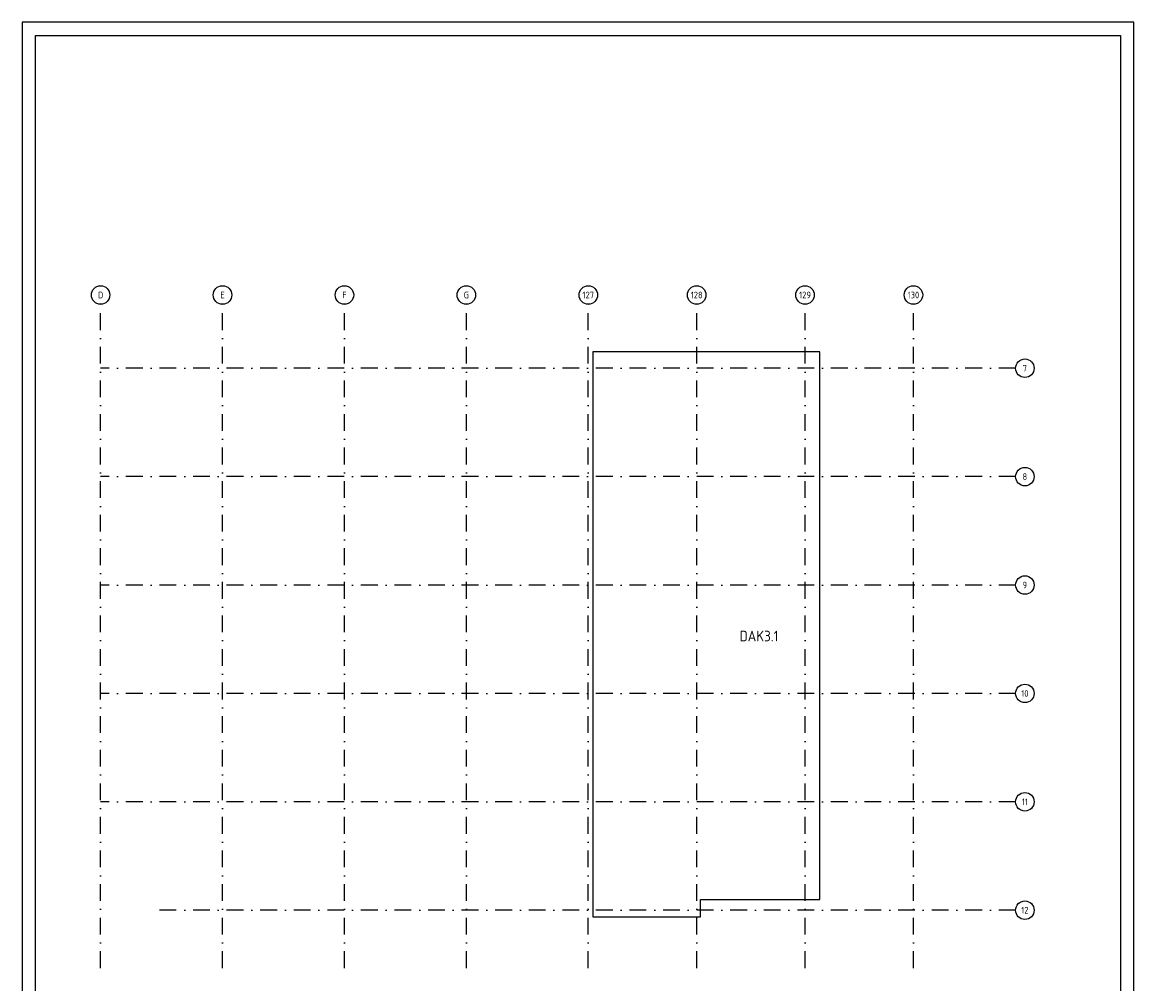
# Model space of a CAD drawing. Header units: millimetres. Extents: x 50336 to 92386, y 87937 to 147387.
# Tile 2 of 2: x 50336 to 92386, y 111017 to 147387. Entities that reach past the tile are written whole.
import ezdxf
from ezdxf.enums import TextEntityAlignment as Align

# ---------------------------------------------------------------- set-up
doc = ezdxf.new("R2010")
doc.units = ezdxf.units.MM
doc.header["$LTSCALE"] = 50
doc.linetypes.add('DASHDOT', pattern=[25.4, 12.7, -6.35, 0, -6.35])
doc.layers.get('0').update_dxf_attribs({"linetype": 'CONTINUOUS'})
for name, color, linetype in [('AL27----', 8, 'CONTINUOUS'), ('BL$2----_Kader-modelspace', 252, 'CONTINUOUS'), ('BL$7----', 1, 'CONTINUOUS'), ('BL$7----_TEKST', 4, 'CONTINUOUS'), ('BL$8----_TEKST', 3, 'CONTINUOUS'), ('BL$8----_Tekst-GGBR', 2, 'CONTINUOUS')]:
    doc.layers.add(name, color=color, linetype=linetype)
doc.styles.add('BURO-025', font='isocp.shx')
doc.styles.add('BURO-035', font='isocp.shx')
doc.styles.add('BURO-050', font='isocp.shx', dxfattribs={"height": 250})

# ---------------------------------------------------------------- blocks, each defined once
blk = doc.blocks.new('Ruimtenr')
at = {"layer": 'BL$8----_TEKST', "style": 'BURO-035'}
blk.add_attdef('LOKATIENUMMER', text='', height=1, dxfattribs=at).set_placement((0, 0), align=Align.MIDDLE_CENTER)
at = {"layer": 'BL$8----_TEKST', "color": 2, "style": 'BURO-025', "flags": 1}
blk.add_attdef('GEB-LOK-NUMMER', text='', height=0.75, dxfattribs=at).set_placement((0, -0.25), align=Align.MIDDLE_CENTER)

msp = doc.modelspace()

# ---------------------------------------------------------------- linework, layer by layer
at = {"layer": 'AL27----'}
msp.add_lwpolyline([(80515, 134925), (71928, 134925), (71928, 113555), (76000, 113555), (76000, 114200), (80515, 114200)], close=True, dxfattribs=at)
at = {"layer": 'BL$2----_Kader-modelspace', "color": 1}
msp.add_lwpolyline([(92386, 87937), (92386, 147387), (50336, 147387), (50336, 87937)], close=True, dxfattribs=at)
at = {"layer": 'BL$2----_Kader-modelspace', "color": 9}
msp.add_lwpolyline([(50836, 146887), (91886, 146887), (91886, 93437), (82686, 93437), (82686, 88437), (50836, 88437)], close=True, dxfattribs=at)
at = {"layer": 'BL$7----', "linetype": 'DASHDOT'}
for p, q in [((53300, 111612), (53300, 136720)), ((57912, 111612), (57912, 136720)), ((62525, 111612), (62525, 136720)), ((67138, 111612), (67138, 136720)), ((71750, 111612), (71750, 136720)), ((75850, 111612), (75850, 136720)), ((79950, 111612), (79950, 136720)), ((84050, 111612), (84050, 136720)), ((87916, 134300), (53300, 134300)), ((87916, 130200), (53300, 130200)), ((87916, 126100), (53300, 126100)), ((87916, 122000), (53300, 122000)), ((87916, 117900), (53300, 117900)), ((87916, 113800), (55366, 113800))]:
    msp.add_line(p, q, dxfattribs=at)
at = {"layer": 'BL$7----'}
for centre in [(53300, 137070), (57912, 137070), (62525, 137070), (67138, 137070), (71750, 137070), (75850, 137070), (79950, 137070), (84050, 137070), (88266, 134300), (88266, 130200), (88266, 126100), (88266, 122000), (88266, 117900), (88266, 113800)]:
    msp.add_circle(centre, 350, dxfattribs=at)

# ---------------------------------------------------------------- block references
at = {"layer": 'BL$8----_Tekst-GGBR'}
ref = msp.add_blockref('Ruimtenr', (78206, 124170), dxfattribs=dict(at, xscale=400, yscale=400, zscale=400))
ref.add_attrib('LOKATIENUMMER', 'DAK3.1', dxfattribs={"layer": '0', "height": 400, "style": 'BURO-035'}).set_placement((78206, 124170), align=Align.MIDDLE_CENTER)

# ---------------------------------------------------------------- texts
at = {"layer": 'BL$7----_TEKST', "style": 'BURO-050'}
for s, p in [('D', (53300, 137070)), ('E', (57912, 137070)), ('F', (62525, 137070)), ('G', (67138, 137070)), ('127', (71750, 137070)), ('128', (75850, 137070)), ('129', (79950, 137070)), ('130', (84050, 137070)), ('7', (88266, 134300)), ('8', (88266, 130200)), ('9', (88266, 126100)), ('10', (88266, 122000)), ('11', (88266, 117900)), ('12', (88266, 113800))]:
    msp.add_text(s, height=250, dxfattribs=at).set_placement(p, align=Align.MIDDLE)

doc.saveas('drawing.dxf')
